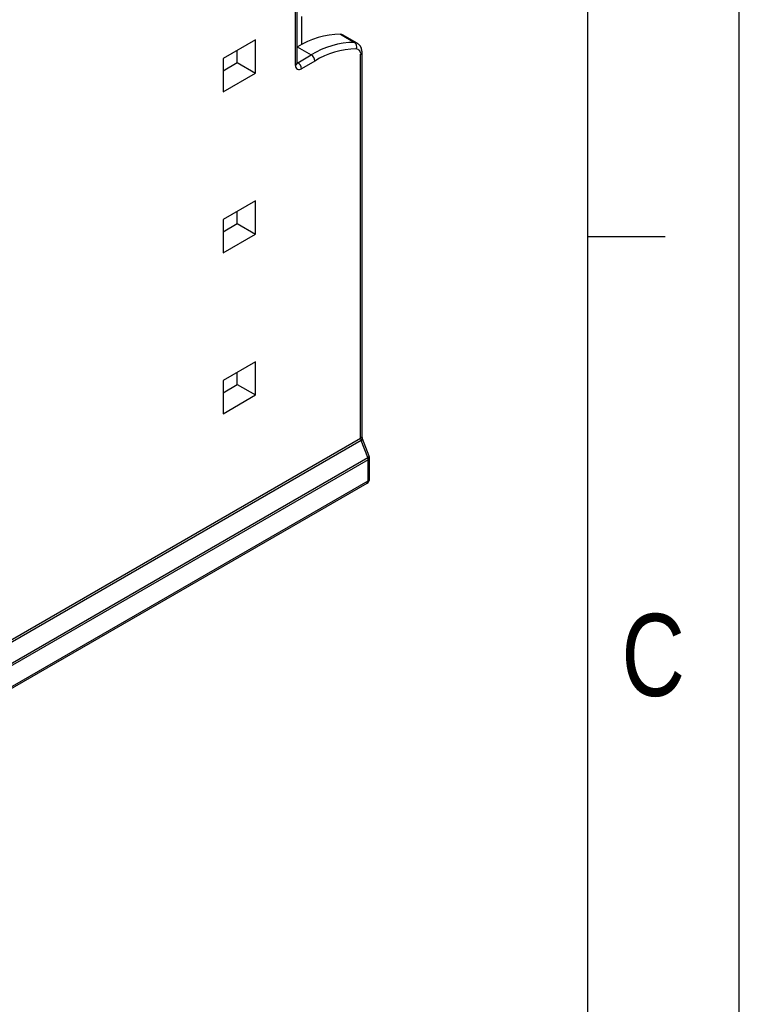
# Model space of a CAD drawing. Header units: millimetres. Extents: x 0 to 594, y 0 to 420.
# Tile 79 of 94: x 550 to 594, y 264 to 324. Entities that reach past the tile are written whole.
import ezdxf

# ---------------------------------------------------------------- set-up
doc = ezdxf.new("R2010")
doc.units = ezdxf.units.MM
doc.layers.add('SLD-0', color=7, linetype='Continuous')
doc.styles.add('SLDTEXTSTYLE0', font='GOTHIC.TTF', dxfattribs={"width": 0.8})

msp = doc.modelspace()

# ---------------------------------------------------------------- linework, layer by layer
at = {"color": 7, "linetype": 'Continuous', "lineweight": 25}
for p, q in [((566.982, 320.803), (566.982, 349.219)), ((567.07, 320.926), (567.07, 349.341)), ((567.336, 323.783), (567.336, 322.062)), ((569.714, 322.695), (570.563, 322.206)), ((570.735, 322.159), (569.886, 322.649)), ((564.532, 322.362), (562.563, 321.225)), ((564.532, 320.335), (564.532, 322.362)), ((567.088, 321.926), (567.07, 321.915)), ((567.088, 321.926), (567.937, 321.436)), ((563.434, 320.969), (563.434, 321.728)), ((567.123, 320.967), (567.937, 321.436)), ((570.942, 298.108), (570.942, 321.456)), ((571.03, 298.231), (571.03, 321.579)), ((562.563, 321.225), (562.563, 319.198)), ((562.563, 320.466), (563.434, 320.969)), ((563.434, 320.969), (564.532, 320.335)), ((567.07, 320.997), (567.123, 320.967)), ((568.149, 321.069), (567.336, 320.599)), ((562.563, 319.198), (564.532, 320.335)), ((564.532, 312.563), (562.563, 311.426)), ((564.532, 310.537), (564.532, 312.563)), ((563.434, 311.17), (563.434, 311.93)), ((562.563, 311.426), (562.563, 309.4)), ((562.563, 310.667), (563.434, 311.17)), ((563.434, 311.17), (564.532, 310.537)), ((562.563, 309.4), (564.532, 310.537)), ((564.532, 302.765), (562.563, 301.628)), ((564.532, 300.738), (564.532, 302.765)), ((563.434, 301.372), (563.434, 302.131)), ((562.563, 301.628), (562.563, 299.601)), ((562.563, 300.869), (563.434, 301.372)), ((563.434, 301.372), (564.532, 300.738)), ((562.563, 299.601), (564.532, 300.738)), ((516.78, 266.841), (570.942, 298.108)), ((570.97, 297.969), (516.827, 266.713)), ((571.373, 296.931), (570.97, 297.969)), ((571.469, 297.023), (571.066, 298.061)), ((517.291, 265.71), (571.373, 296.931)), ((571.401, 296.792), (517.319, 265.571)), ((571.401, 295.511), (571.401, 296.792)), ((571.489, 295.633), (571.489, 296.915)), ((517.417, 264.346), (571.401, 295.511)), ((517.354, 264.208), (571.339, 295.373))]:
    msp.add_line(p, q, dxfattribs=at)
at = {"color": 7, "linetype": 'Continuous', "lineweight": 25, "flags": 128}
msp.add_lwpolyline([(567.07, 320.948), (567.096, 320.954), (567.123, 320.967)], dxfattribs=at)
at = {"color": 7, "linetype": 'Continuous', "lineweight": 25}
for centre, radius, start, end in [((569.777, 317.618), 5.078, 90.70044, 121.96122), ((569.71, 322.34), 0.356, 60.30904, 89.2758), ((570.625, 317.128), 5.078, 90.70044, 121.96122), ((570.368, 321.935), 0.334, 337.85526, 54.15086), ((570.559, 321.851), 0.355, 59.15122, 89.29679), ((567.689, 321.048), 0.461, 2.60548, 57.39452), ((570.736, 316.922), 4.888, 90.70044, 121.96122), ((570.642, 321.507), 0.304, 350.29109, 83.51511), ((570.88, 321.594), 0.151, 294.38018, 354.24192), ((567.198, 320.768), 0.218, 170.78596, 309.20329), ((566.92, 320.941), 0.151, 294.37466, 354.3052), ((566.875, 320.578), 0.461, 2.60548, 57.39452), ((570.88, 298.246), 0.151, 294.37466, 354.3052), ((571.332, 298.116), 0.391, 181.10815, 202.02116), ((570.924, 298.114), 0.152, 287.8957, 339.73671), ((571.326, 297.076), 0.152, 287.8957, 339.73671), ((571.011, 296.785), 0.391, 1.10815, 22.02116), ((571.339, 296.93), 0.151, 294.37466, 354.3052), ((571.189, 296.915), 0.3, 360, 21.20568), ((571.189, 295.633), 0.3, 299.99731, 0), ((571.254, 295.494), 0.148, 305.01333, 6.29885), ((571.339, 295.648), 0.151, 294.37466, 354.3052)]:
    msp.add_arc(centre, radius, start, end, dxfattribs=at)
for points, knots in [([(571.03, 321.573), (571.025, 321.646), (571.014, 321.809), (570.919, 322.021), (570.795, 322.109), (570.741, 322.148)], [0, 0, 0, 0, 0.31766, 0.703469, 1, 1, 1, 1]), ([(567.071, 320.907), (567.071, 320.907), (567.071, 320.907), (567.07, 320.921), (567.07, 320.926)], [0, 0, 0, 0, 0.604944, 1, 1, 1, 1]), ([(571.066, 298.061), (571.055, 298.097), (571.033, 298.162), (571.031, 298.209), (571.03, 298.231)], [0, 0, 0, 0, 0.541949, 1, 1, 1, 1])]:
    msp.add_open_spline(points, degree=3, knots=knots, dxfattribs=at)
at = {"layer": 'SLD-0'}
for p, q in [((594, 0), (594, 420)), ((584.773, 1.903), (584.773, 416.77)), ((584.773, 310.387), (589.479, 310.387))]:
    msp.add_line(p, q, dxfattribs=at)

# ---------------------------------------------------------------- texts
at = {"layer": 'SLD-0', "insert": (586.825, 287.414), "char_height": 5, "attachment_point": 1, "style": 'SLDTEXTSTYLE0'}
msp.add_mtext('C', dxfattribs=at)

doc.saveas('drawing.dxf')
